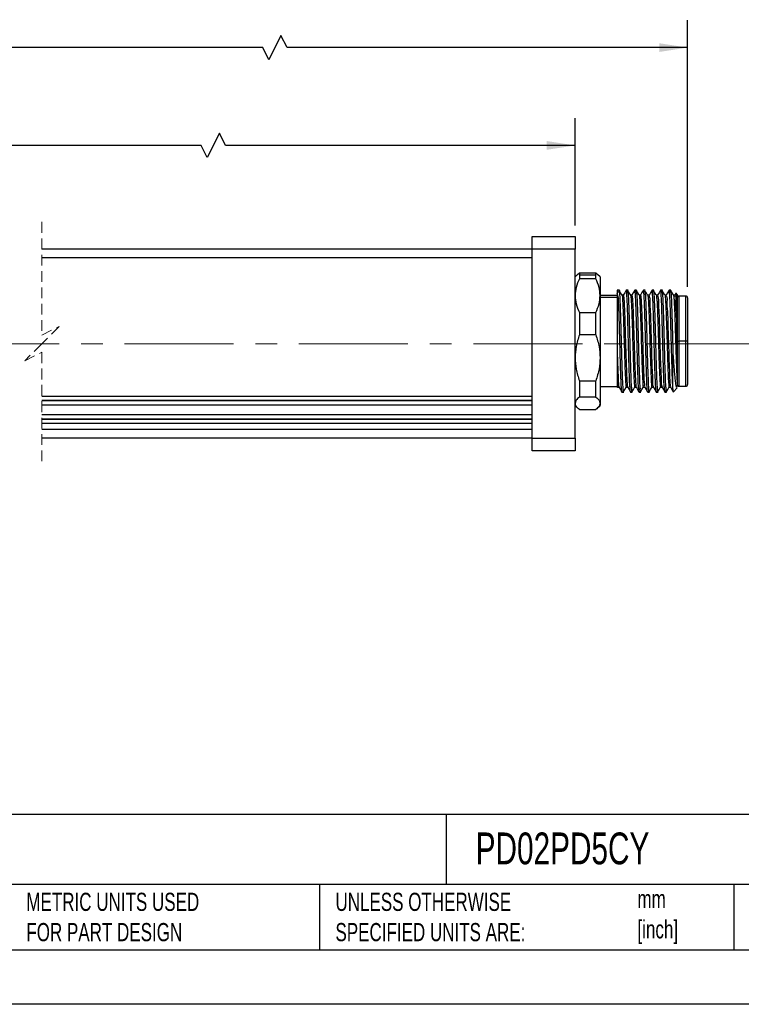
# Model space of a CAD drawing. Header units: millimetres. Extents: x 0 to 279, y 0 to 216.
# Tile 2 of 4: x 106 to 190, y 0 to 115. Entities that reach past the tile are written whole.
import ezdxf

# ---------------------------------------------------------------- set-up
doc = ezdxf.new("R2010")
doc.units = ezdxf.units.MM
doc.linetypes.add('CENTERX2', pattern=[20.32, 12.7, -2.54, 2.54, -2.54])
doc.linetypes.add('HIDDEN', pattern=[1.905, 1.27, -0.635])
doc.layers.add('CENTER', color=40, linetype='CENTERX2')
doc.layers.add('DIMENSIONS', color=140, linetype='Continuous', lineweight=25)
doc.layers.add('TEXT', color=140, linetype='Continuous', lineweight=25)
doc.styles.add('SLDTEXTSTYLE0', font='TXT', dxfattribs={"width": 0.7})
doc.dimstyles.new('SLDDIMSTYLE1', dxfattribs={"dimtxt": 2.158008, "dimasz": 3.302, "dimexe": 0, "dimexo": 0.0625, "dimgap": 0.539502, "dimtad": 0, "dimtih": 1, "dimtoh": 1, "dimdec": 1, "dimrnd": 1e-09, "dimzin": 4, "dimdsep": 46, "dimtxsty": 'SLDTEXTSTYLE0', "dimsah": 1, "dimcen": 0.09, "dimadec": 0, "dimazin": 1, "dimtfac": 1, "dimtdec": 1, "dimtofl": 0, "dimtmove": 0, "dimatfit": 3, "dimfxl": 0, "dimfrac": 2, "dimtolj": 1, "dimtzin": 12, "dimarcsym": 0})
doc.dimstyles.new('SLDDIMSTYLE3', dxfattribs={"dimtxt": 2.158008, "dimasz": 3.302, "dimexe": 0, "dimexo": 0.0625, "dimgap": 0.539502, "dimtad": 0, "dimtih": 1, "dimtoh": 1, "dimdec": 1, "dimrnd": 1e-09, "dimzin": 12, "dimdsep": 46, "dimtxsty": 'SLDTEXTSTYLE0', "dimsah": 1, "dimcen": 0.09, "dimadec": 0, "dimazin": 3, "dimtfac": 1, "dimtdec": 1, "dimtofl": 0, "dimtmove": 0, "dimatfit": 3, "dimfxl": 0, "dimfrac": 2, "dimtolj": 1, "dimtzin": 12, "dimarcsym": 0})

# ---------------------------------------------------------------- blocks, each defined once
blk = doc.blocks.new('_D_5')
at = {"layer": 'DIMENSIONS'}
for p, q in [((26.75, 90.74), (26.75, 103.24)), ((170.8, 90.74), (170.8, 103.24)), ((129.34, 101.48), (127.93, 98.66)), ((130.05, 100.07), (129.34, 101.48)), ((26.75, 100.07), (80.34, 100.07)), ((83.27, 100.07), (82.54, 100.07)), ((82.54, 100.07), (82.54, 96.64)), ((89.68, 100.07), (90.41, 100.07)), ((90.41, 100.07), (90.41, 96.64)), ((127.23, 100.07), (92.61, 100.07)), ((127.93, 98.66), (127.23, 100.07)), ((170.8, 100.07), (130.05, 100.07)), ((82.54, 96.64), (83.27, 96.64)), ((90.41, 96.64), (89.68, 96.64))]:
    blk.add_line(p, q, dxfattribs=at)
for points in [[(26.75, 100.07), (30.05, 99.56), (30.05, 100.58)], [(170.8, 100.07), (167.5, 100.58), (167.5, 99.56)]]:
    blk.add_solid(points, dxfattribs=at)
at = {"layer": 'DIMENSIONS', "char_height": 2.117, "attachment_point": 1, "style": 'SLDTEXTSTYLE0'}
for s, insert in [('210.0', (82.37, 103.28)), ('8.27', (83.27, 99.37))]:
    blk.add_mtext(s, dxfattribs=dict(at, insert=insert))
blk = doc.blocks.new('_D_6')
at = {"layer": 'DIMENSIONS'}
for p, q in [((26.75, 90.74), (26.75, 114.65)), ((183.9, 83.59), (183.9, 114.65)), ((136.52, 112.88), (135.11, 110.06)), ((137.23, 111.47), (136.52, 112.88)), ((26.75, 111.47), (80.34, 111.47)), ((83.27, 111.47), (82.54, 111.47)), ((82.54, 111.47), (82.54, 108.04)), ((89.68, 111.47), (90.41, 111.47)), ((90.41, 111.47), (90.41, 108.04)), ((134.41, 111.47), (92.61, 111.47)), ((135.11, 110.06), (134.41, 111.47)), ((183.9, 111.47), (137.23, 111.47)), ((82.54, 108.04), (83.27, 108.04)), ((90.41, 108.04), (89.68, 108.04))]:
    blk.add_line(p, q, dxfattribs=at)
for points in [[(26.75, 111.47), (30.05, 110.96), (30.05, 111.98)], [(183.9, 111.47), (180.6, 111.98), (180.6, 110.96)]]:
    blk.add_solid(points, dxfattribs=at)
at = {"layer": 'DIMENSIONS', "char_height": 2.117, "attachment_point": 1, "style": 'SLDTEXTSTYLE0'}
for s, insert in [('223.1', (82.37, 114.68)), ('8.78', (83.27, 110.77))]:
    blk.add_mtext(s, dxfattribs=dict(at, insert=insert))

msp = doc.modelspace()

# ---------------------------------------------------------------- linework, layer by layer
at = {"color": 7, "linetype": 'HIDDEN', "lineweight": 18}
for p, q in [((108.66, 91.15), (108.66, 77.97)), ((108.66, 77.97), (110.66, 78.97)), ((110.66, 78.97), (108.66, 76.97)), ((108.66, 76.97), (106.66, 74.97)), ((106.66, 74.97), (108.66, 75.97)), ((108.66, 75.97), (108.66, 62.8))]:
    msp.add_line(p, q, dxfattribs=at)
for p, q in [((165.8, 89.47), (170.8, 89.47)), ((165.8, 87.97), (165.8, 89.47)), ((170.8, 89.47), (170.8, 87.97)), ((165.8, 87.97), (108.66, 87.97)), ((170.8, 87.97), (165.8, 87.97)), ((165.8, 65.97), (165.8, 87.97)), ((170.8, 65.97), (170.8, 87.97)), ((165.8, 86.97), (108.66, 86.97)), ((171.08, 85.05), (170.8, 84.77)), ((171.09, 85.03), (171.3, 85.24)), ((171.3, 85.24), (171.3, 85)), ((171.3, 85.24), (173.2, 85.24)), ((171.3, 85), (171.3, 84.54)), ((171.3, 85), (173.2, 85)), ((173.2, 85), (173.2, 85.24)), ((173.2, 85.24), (173.41, 85.03)), ((173.2, 84.54), (173.2, 85)), ((173.7, 84.77), (173.42, 85.05)), ((173.2, 84.54), (171.3, 84.54)), ((173.7, 84.77), (173.7, 82.57)), ((175.96, 83.22), (175.7, 83.22)), ((175.7, 83.22), (175.7, 83.02)), ((175.7, 83.02), (175.7, 82.85)), ((175.7, 83.02), (175.95, 83.02)), ((175.85, 82.26), (175.7, 82.85)), ((175.7, 82.85), (175.7, 82.04)), ((176.41, 82.62), (176.26, 82.62)), ((176.96, 83.22), (176.76, 83.22)), ((176.95, 83.02), (176.8, 83.02)), ((177.41, 82.62), (177.26, 82.62)), ((177.96, 83.22), (177.76, 83.22)), ((177.95, 83.02), (177.8, 83.02)), ((178.41, 82.62), (178.26, 82.62)), ((178.96, 83.22), (178.76, 83.22)), ((178.95, 83.02), (178.8, 83.02)), ((178.93, 83.08), (178.95, 83.02)), ((179.41, 82.62), (179.25, 82.62)), ((179.96, 83.22), (179.76, 83.22)), ((179.8, 83.02), (179.77, 83.12)), ((179.95, 83.02), (179.8, 83.02)), ((180.41, 82.62), (180.26, 82.62)), ((180.96, 83.22), (180.76, 83.22)), ((180.95, 83.02), (180.8, 83.02)), ((181.41, 82.62), (181.26, 82.62)), ((181.96, 83.22), (181.76, 83.22)), ((181.8, 83.02), (181.95, 83.02)), ((182.41, 82.62), (182.26, 82.62)), ((182.54, 82.85), (182.4, 82.61)), ((182.7, 82.72), (182.56, 82.86)), ((182.7, 82.72), (182.7, 77.94)), ((175.7, 82.57), (173.7, 82.57)), ((173.7, 82.57), (173.7, 75.33)), ((173.7, 82.39), (175.7, 82.39)), ((175.7, 82.04), (175.7, 76)), ((183.7, 82.52), (182.9, 82.52)), ((182.9, 82.52), (182.9, 77.27)), ((183.7, 77.27), (183.7, 82.52)), ((183.9, 82.32), (183.9, 77.27)), ((171.3, 80.61), (171.3, 78.02)), ((171.3, 80.61), (173.2, 80.61)), ((173.2, 78.02), (173.2, 80.61)), ((173.2, 78.02), (171.3, 78.02)), ((182.7, 77.94), (182.7, 76)), ((182.7, 77.27), (182.9, 77.27)), ((183.7, 77.27), (182.9, 77.27)), ((182.9, 77.27), (182.9, 72.02)), ((183.9, 77.27), (183.7, 77.27)), ((183.7, 72.02), (183.7, 77.27)), ((183.9, 77.27), (183.9, 72.22)), ((175.7, 76), (175.7, 72.23)), ((182.2, 71.72), (182.2, 75.73)), ((182.7, 76), (182.7, 72.23)), ((173.7, 75.33), (173.7, 70.03)), ((171.3, 72.64), (173.2, 72.64)), ((171.3, 72.64), (171.3, 70.75)), ((173.2, 70.75), (173.2, 72.64)), ((173.7, 71.97), (175.7, 71.97)), ((175.7, 72.23), (175.7, 71.86)), ((175.75, 71.92), (175.91, 71.92)), ((176.26, 71.32), (176.46, 71.32)), ((176.41, 71.34), (176.42, 71.33)), ((176.75, 71.92), (176.91, 71.92)), ((177.26, 71.32), (177.46, 71.32)), ((177.42, 71.34), (177.42, 71.33)), ((177.75, 71.92), (177.91, 71.92)), ((178.26, 71.32), (178.46, 71.32)), ((178.42, 71.34), (178.42, 71.33)), ((178.75, 71.92), (178.91, 71.92)), ((179.26, 71.32), (179.46, 71.32)), ((179.75, 71.92), (179.91, 71.92)), ((180.26, 71.32), (180.46, 71.32)), ((180.75, 71.92), (180.91, 71.92)), ((181.26, 71.32), (181.46, 71.32)), ((181.75, 71.92), (181.91, 71.92)), ((182.26, 71.38), (182.7, 71.82)), ((182.61, 71.9), (182.72, 72.08)), ((182.64, 71.82), (182.69, 71.82)), ((182.7, 72.23), (182.7, 72.07)), ((182.9, 72.02), (183.7, 72.02)), ((108.66, 70.87), (165.8, 70.87)), ((108.66, 70.38), (165.8, 70.38)), ((108.66, 70.34), (165.8, 70.34)), ((173.2, 70.75), (171.3, 70.75)), ((173.7, 70.03), (173.7, 69.77)), ((108.66, 69.85), (165.8, 69.85)), ((170.8, 69.77), (171.08, 69.49)), ((171.3, 69.31), (173.2, 69.31)), ((173.42, 69.49), (173.7, 69.77)), ((108.66, 68.71), (165.8, 68.71)), ((108.66, 68.22), (165.8, 68.22)), ((108.66, 68.19), (165.8, 68.19)), ((108.66, 67.7), (165.8, 67.7)), ((165.8, 66.97), (108.66, 66.97)), ((165.8, 65.97), (108.66, 65.97)), ((165.8, 65.97), (170.8, 65.97)), ((165.8, 64.47), (165.8, 65.97)), ((170.8, 65.97), (170.8, 64.47)), ((170.8, 64.47), (165.8, 64.47))]:
    msp.add_line(p, q)
at = {"color": 7, "linetype": 'Continuous'}
msp.add_line((279.4, 0), (0, 0), dxfattribs=at)
at = {"flags": 128}
for points in [[(176.27, 82.61), (176.09, 82.91), (175.91, 83.22)], [(176.75, 83.22), (176.58, 82.91), (176.4, 82.61)], [(177.27, 82.61), (177.09, 82.91), (176.91, 83.22)], [(177.75, 83.21), (177.58, 82.91), (177.41, 82.62)], [(178.26, 82.61), (178.09, 82.91), (177.91, 83.22)], [(178.75, 83.22), (178.58, 82.92), (178.41, 82.62)], [(179.28, 82.54), (179.11, 82.84), (178.93, 83.14)], [(179.78, 83.19), (179.6, 82.89), (179.43, 82.59)], [(180.26, 82.61), (180.09, 82.91), (179.91, 83.22)], [(180.75, 83.22), (180.58, 82.91), (180.4, 82.61)], [(181.27, 82.61), (181.09, 82.91), (180.91, 83.22)], [(181.75, 83.22), (181.58, 82.91), (181.4, 82.61)], [(182.27, 82.61), (182.09, 82.91), (181.91, 83.22)], [(175.85, 82.26), (175.77, 82.15), (175.7, 82.04)], [(175.9, 71.93), (176.08, 71.62), (176.25, 71.32)], [(176.41, 71.32), (176.59, 71.63), (176.76, 71.92)], [(176.9, 71.93), (177.08, 71.63), (177.25, 71.33)], [(177.41, 71.32), (177.59, 71.63), (177.76, 71.93)], [(177.9, 71.93), (178.08, 71.63), (178.25, 71.32)], [(178.41, 71.32), (178.59, 71.63), (178.77, 71.93)], [(178.9, 71.93), (179.08, 71.62), (179.25, 71.32)], [(179.41, 71.32), (179.59, 71.63), (179.77, 71.93)], [(179.9, 71.93), (180.08, 71.63), (180.25, 71.32)], [(180.41, 71.32), (180.59, 71.63), (180.76, 71.93)], [(180.9, 71.93), (181.08, 71.63), (181.25, 71.33)], [(181.41, 71.32), (181.59, 71.63), (181.76, 71.93)], [(181.9, 71.93), (182.08, 71.63), (182.25, 71.32)]]:
    msp.add_lwpolyline(points, dxfattribs=at)
for centre, start, end in [((182.9, 82.32), 89.9999, 180.0011), ((183.7, 82.32), 359.9989, 90.0001), ((182.9, 72.22), 179.999, 269.9998), ((183.7, 72.22), 270.0002, 0.001)]:
    msp.add_arc(centre, 0.2, start, end)
for points, knots in [([(171.3, 84.54), (171.15, 84.21), (170.87, 83.58), (170.82, 82.9), (170.8, 82.57)], [0, 0, 0, 0, 0.525044, 1, 1, 1, 1]), ([(173.7, 82.57), (173.68, 82.9), (173.63, 83.58), (173.35, 84.21), (173.2, 84.54)], [0, 0, 0, 0, 0.474979, 1, 1, 1, 1]), ([(175.91, 83.19), (175.91, 83.2), (175.96, 83.26), (175.95, 83.13), (175.95, 83.02)], [0, 0, 0, 0, 0.078617, 1, 1, 1, 1]), ([(175.95, 83.02), (175.96, 82.88), (175.99, 82.54), (176.02, 81.93), (176.05, 81.14), (176.08, 80.21), (176.11, 79.16), (176.14, 78.04), (176.17, 76.89), (176.2, 75.75), (176.23, 74.67), (176.26, 73.69), (176.3, 72.86), (176.31, 72.18), (176.38, 71.72), (176.33, 71.43), (176.4, 71.35), (176.41, 71.35)], [0, 0, 0, 0, 0.035251, 0.088012, 0.156276, 0.23743, 0.32836, 0.425575, 0.525343, 0.623831, 0.717259, 0.802039, 0.874917, 0.933101, 0.97437, 0.997186, 1, 1, 1, 1]), ([(176.41, 82.62), (176.41, 82.62), (176.42, 82.65), (176.46, 82.4), (176.47, 82.25), (176.51, 81.77), (176.53, 81.23), (176.56, 80.53), (176.59, 79.74), (176.61, 78.86), (176.64, 77.93), (176.67, 76.99), (176.7, 76.05), (176.73, 75.15), (176.76, 74.32), (176.78, 73.58), (176.82, 72.98), (176.82, 72.45), (176.9, 72.22), (176.85, 71.93), (176.9, 71.94), (176.9, 71.94)], [0, 0, 0, 0, 0.000462, 0.0098, 0.034642, 0.074354, 0.127758, 0.193075, 0.268298, 0.350949, 0.438425, 0.527907, 0.616516, 0.701441, 0.779926, 0.849485, 0.907884, 0.953239, 0.984171, 0.999684, 1, 1, 1, 1]), ([(176.8, 83.02), (176.8, 83.13), (176.81, 83.26), (176.76, 83.2), (176.76, 83.19)], [0, 0, 0, 0, 0.921383, 1, 1, 1, 1]), ([(177.25, 71.36), (177.25, 71.36), (177.18, 71.43), (177.23, 71.72), (177.15, 72.18), (177.15, 72.86), (177.11, 73.69), (177.08, 74.67), (177.05, 75.75), (177.02, 76.89), (176.99, 78.04), (176.96, 79.16), (176.93, 80.21), (176.9, 81.14), (176.87, 81.93), (176.84, 82.54), (176.81, 82.88), (176.8, 83.02)], [0, 0, 0, 0, 0.001596, 0.02444, 0.065759, 0.124014, 0.196982, 0.281865, 0.375407, 0.474016, 0.573905, 0.671239, 0.76228, 0.843533, 0.911881, 0.964706, 1, 1, 1, 1]), ([(176.91, 83.19), (176.91, 83.2), (176.96, 83.26), (176.95, 83.13), (176.95, 83.02)], [0, 0, 0, 0, 0.078617, 1, 1, 1, 1]), ([(176.95, 83.02), (176.96, 82.88), (176.99, 82.54), (177.02, 81.93), (177.05, 81.14), (177.08, 80.21), (177.11, 79.16), (177.14, 78.04), (177.17, 76.89), (177.2, 75.75), (177.23, 74.67), (177.26, 73.69), (177.3, 72.86), (177.31, 72.18), (177.38, 71.72), (177.33, 71.43), (177.4, 71.35), (177.41, 71.35)], [0, 0, 0, 0, 0.035251, 0.088012, 0.156276, 0.23743, 0.32836, 0.425575, 0.525343, 0.623831, 0.717259, 0.802038, 0.874917, 0.933101, 0.97437, 0.997186, 1, 1, 1, 1]), ([(177.26, 82.6), (177.27, 82.57), (177.3, 82.47), (177.31, 82.23), (177.34, 81.84), (177.37, 81.32), (177.4, 80.68), (177.42, 79.93), (177.45, 79.11), (177.48, 78.24), (177.5, 77.33), (177.53, 76.43), (177.56, 75.55), (177.58, 74.72), (177.61, 73.96), (177.64, 73.3), (177.66, 72.78), (177.69, 72.32), (177.72, 72.16), (177.73, 71.89), (177.75, 71.93), (177.75, 71.93)], [0, 0, 0, 0, 0.006722, 0.029829, 0.066693, 0.116173, 0.176905, 0.247056, 0.324597, 0.407247, 0.49257, 0.578079, 0.661247, 0.739639, 0.810965, 0.873102, 0.924284, 0.962942, 0.988058, 0.998934, 1, 1, 1, 1]), ([(177.41, 82.62), (177.41, 82.62), (177.42, 82.65), (177.46, 82.4), (177.47, 82.26), (177.5, 81.78), (177.53, 81.25), (177.56, 80.55), (177.58, 79.76), (177.61, 78.89), (177.64, 77.97), (177.67, 77.02), (177.7, 76.08), (177.73, 75.18), (177.75, 74.35), (177.78, 73.6), (177.82, 72.99), (177.82, 72.47), (177.9, 72.22), (177.84, 71.94), (177.9, 71.94), (177.9, 71.94)], [0, 0, 0, 0, 0.0001665, 0.008981, 0.0333138, 0.0725445, 0.125529, 0.1904917, 0.2654406, 0.3479087, 0.4352936, 0.5247843, 0.6134981, 0.6986216, 0.7773959, 0.8473171, 0.9061529, 0.9519884, 0.9834447, 0.9994909, 1, 1, 1, 1]), ([(177.8, 83.02), (177.8, 83.13), (177.81, 83.26), (177.76, 83.2), (177.76, 83.19)], [0, 0, 0, 0, 0.921383, 1, 1, 1, 1]), ([(178.25, 71.36), (178.25, 71.36), (178.18, 71.43), (178.23, 71.72), (178.15, 72.18), (178.15, 72.86), (178.11, 73.69), (178.08, 74.67), (178.05, 75.75), (178.02, 76.89), (177.99, 78.04), (177.96, 79.16), (177.93, 80.21), (177.9, 81.14), (177.87, 81.93), (177.84, 82.54), (177.81, 82.88), (177.8, 83.02)], [0, 0, 0, 0, 0.001767, 0.024607, 0.065919, 0.124165, 0.19712, 0.281988, 0.375514, 0.474106, 0.573978, 0.671295, 0.76232, 0.84356, 0.911896, 0.964712, 1, 1, 1, 1]), ([(177.91, 83.19), (177.91, 83.2), (177.96, 83.26), (177.95, 83.13), (177.95, 83.02)], [0, 0, 0, 0, 0.078616, 1, 1, 1, 1]), ([(177.95, 83.02), (177.96, 82.88), (177.99, 82.54), (178.02, 81.93), (178.05, 81.14), (178.08, 80.21), (178.11, 79.16), (178.14, 78.04), (178.17, 76.89), (178.2, 75.75), (178.23, 74.67), (178.26, 73.69), (178.3, 72.86), (178.31, 72.18), (178.38, 71.72), (178.33, 71.43), (178.4, 71.35), (178.41, 71.35)], [0, 0, 0, 0, 0.035251, 0.088012, 0.156277, 0.237431, 0.32836, 0.425576, 0.525343, 0.623832, 0.717259, 0.802039, 0.874918, 0.933102, 0.97437, 0.997186, 1, 1, 1, 1]), ([(178.26, 82.6), (178.26, 82.6), (178.32, 82.61), (178.27, 82.35), (178.34, 82.12), (178.35, 81.64), (178.38, 81.09), (178.4, 80.4), (178.43, 79.62), (178.46, 78.78), (178.49, 77.89), (178.51, 76.98), (178.54, 76.08), (178.57, 75.22), (178.59, 74.41), (178.62, 73.69), (178.65, 73.08), (178.67, 72.58), (178.71, 72.24), (178.7, 72.02), (178.75, 71.95), (178.75, 71.93)], [0, 0, 0, 0, 0.000461, 0.014967, 0.043548, 0.085532, 0.13962, 0.204307, 0.277642, 0.357506, 0.441545, 0.527284, 0.612224, 0.693852, 0.769784, 0.837797, 0.895869, 0.942354, 0.975826, 0.995437, 1, 1, 1, 1]), ([(178.41, 82.62), (178.42, 82.59), (178.46, 82.48), (178.47, 82.23), (178.5, 81.82), (178.53, 81.26), (178.56, 80.58), (178.58, 79.79), (178.61, 78.92), (178.64, 78), (178.67, 77.05), (178.7, 76.11), (178.72, 75.21), (178.75, 74.37), (178.78, 73.63), (178.82, 73.01), (178.82, 72.49), (178.9, 72.22), (178.84, 71.95), (178.9, 71.94), (178.91, 71.94)], [0, 0, 0, 0, 0.008243, 0.032061, 0.070804, 0.123357, 0.187953, 0.262613, 0.344881, 0.432157, 0.521639, 0.610441, 0.695745, 0.774794, 0.845064, 0.904324, 0.950632, 0.982606, 0.999184, 1, 1, 1, 1]), ([(178.8, 83.02), (178.8, 83.13), (178.81, 83.26), (178.76, 83.2), (178.76, 83.19)], [0, 0, 0, 0, 0.921384, 1, 1, 1, 1]), ([(179.25, 71.35), (179.25, 71.36), (179.18, 71.43), (179.23, 71.72), (179.15, 72.18), (179.15, 72.86), (179.11, 73.69), (179.08, 74.67), (179.05, 75.75), (179.02, 76.89), (178.99, 78.04), (178.96, 79.16), (178.93, 80.21), (178.9, 81.14), (178.87, 81.93), (178.84, 82.54), (178.81, 82.88), (178.8, 83.02)], [0, 0, 0, 0, 0.002052, 0.024885, 0.066186, 0.124414, 0.197348, 0.282193, 0.375692, 0.474256, 0.5741, 0.671389, 0.762388, 0.843604, 0.911921, 0.964722, 1, 1, 1, 1]), ([(178.95, 83.02), (178.96, 82.88), (178.99, 82.54), (179.02, 81.93), (179.05, 81.14), (179.08, 80.21), (179.11, 79.16), (179.14, 78.04), (179.17, 76.89), (179.2, 75.75), (179.23, 74.67), (179.26, 73.69), (179.3, 72.86), (179.31, 72.18), (179.38, 71.72), (179.33, 71.43), (179.4, 71.35), (179.41, 71.35)], [0, 0, 0, 0, 0.035251, 0.088012, 0.156277, 0.237431, 0.32836, 0.425576, 0.525343, 0.623832, 0.717259, 0.802039, 0.874917, 0.933101, 0.97437, 0.997186, 1, 1, 1, 1]), ([(180.25, 71.35), (180.25, 71.36), (180.18, 71.43), (180.23, 71.72), (180.15, 72.18), (180.15, 72.86), (180.11, 73.69), (180.08, 74.67), (180.05, 75.75), (180.02, 76.89), (179.99, 78.04), (179.96, 79.16), (179.93, 80.21), (179.9, 81.14), (179.87, 81.93), (179.84, 82.54), (179.81, 82.88), (179.8, 83.02)], [0, 0, 0, 0, 0.001978, 0.024813, 0.066116, 0.124349, 0.197289, 0.28214, 0.375646, 0.474217, 0.574068, 0.671364, 0.762371, 0.843593, 0.911914, 0.96472, 1, 1, 1, 1]), ([(179.91, 83.19), (179.91, 83.2), (179.96, 83.26), (179.95, 83.13), (179.95, 83.02)], [0, 0, 0, 0, 0.078618, 1, 1, 1, 1]), ([(179.95, 83.02), (179.96, 82.88), (179.99, 82.54), (180.02, 81.93), (180.05, 81.14), (180.08, 80.21), (180.11, 79.16), (180.14, 78.04), (180.17, 76.89), (180.2, 75.75), (180.23, 74.67), (180.26, 73.69), (180.3, 72.86), (180.31, 72.18), (180.38, 71.72), (180.33, 71.43), (180.4, 71.35), (180.41, 71.35)], [0, 0, 0, 0, 0.035251, 0.088012, 0.156276, 0.23743, 0.32836, 0.425575, 0.525342, 0.623831, 0.717259, 0.802039, 0.874917, 0.933101, 0.97437, 0.997186, 1, 1, 1, 1]), ([(180.26, 82.61), (180.26, 82.61), (180.3, 82.64), (180.28, 82.36), (180.33, 82.19), (180.35, 81.7), (180.38, 81.17), (180.4, 80.49), (180.43, 79.72), (180.46, 78.88), (180.48, 78), (180.51, 77.09), (180.54, 76.18), (180.56, 75.31), (180.59, 74.5), (180.62, 73.77), (180.65, 73.14), (180.67, 72.63), (180.7, 72.26), (180.71, 72.04), (180.75, 71.95), (180.75, 71.93)], [0, 0, 0, 0, 0.000164, 0.012731, 0.039473, 0.079781, 0.132424, 0.195912, 0.26834, 0.347595, 0.431337, 0.517091, 0.602343, 0.684562, 0.761344, 0.830409, 0.889736, 0.937579, 0.97253, 0.993622, 1, 1, 1, 1]), ([(180.8, 83.02), (180.8, 83.13), (180.81, 83.26), (180.76, 83.2), (180.76, 83.19)], [0, 0, 0, 0, 0.921383, 1, 1, 1, 1]), ([(181.25, 71.36), (181.25, 71.36), (181.18, 71.43), (181.23, 71.72), (181.15, 72.18), (181.15, 72.86), (181.11, 73.69), (181.08, 74.67), (181.05, 75.75), (181.02, 76.89), (180.99, 78.04), (180.96, 79.16), (180.93, 80.21), (180.9, 81.14), (180.87, 81.93), (180.84, 82.54), (180.81, 82.88), (180.8, 83.02)], [0, 0, 0, 0, 0.0016494, 0.0244919, 0.0658087, 0.1240606, 0.1970243, 0.2819031, 0.3754398, 0.4740434, 0.5739274, 0.671256, 0.7622922, 0.8435409, 0.9118853, 0.964708, 1, 1, 1, 1]), ([(180.91, 83.19), (180.91, 83.2), (180.96, 83.26), (180.95, 83.13), (180.95, 83.02)], [0, 0, 0, 0, 0.0786376, 1, 1, 1, 1]), ([(180.95, 83.02), (180.96, 82.88), (180.99, 82.54), (181.02, 81.93), (181.05, 81.14), (181.08, 80.21), (181.11, 79.16), (181.14, 78.04), (181.17, 76.89), (181.2, 75.75), (181.23, 74.67), (181.26, 73.69), (181.3, 72.86), (181.31, 72.18), (181.38, 71.72), (181.33, 71.43), (181.4, 71.35), (181.41, 71.35)], [0, 0, 0, 0, 0.035251, 0.088012, 0.156276, 0.23743, 0.32836, 0.425575, 0.525342, 0.623831, 0.717259, 0.802038, 0.874917, 0.933101, 0.97437, 0.997186, 1, 1, 1, 1]), ([(181.8, 83.02), (181.8, 83.13), (181.81, 83.26), (181.76, 83.2), (181.76, 83.19)], [0, 0, 0, 0, 0.921383, 1, 1, 1, 1]), ([(182.2, 71.72), (182.18, 72.03), (182.14, 72.8), (182.1, 74.14), (182.05, 75.78), (182, 77.57), (181.95, 79.33), (181.9, 80.89), (181.86, 82.1), (181.82, 82.77), (181.8, 83.02)], [0, 0, 0, 0, 0.082418, 0.204817, 0.35525, 0.519005, 0.680066, 0.82268, 0.932906, 1, 1, 1, 1]), ([(181.91, 83.19), (181.91, 83.2), (181.96, 83.26), (181.95, 83.13), (181.95, 83.02)], [0, 0, 0, 0, 0.078617, 1, 1, 1, 1]), ([(181.95, 83.02), (181.96, 82.88), (181.99, 82.54), (182.02, 81.93), (182.05, 81.14), (182.08, 80.21), (182.11, 79.16), (182.14, 78.04), (182.17, 76.89), (182.19, 76.11), (182.2, 75.73)], [0, 0, 0, 0, 0.056507, 0.141083, 0.250511, 0.3806, 0.526361, 0.682196, 0.842123, 1, 1, 1, 1]), ([(182.26, 82.61), (182.27, 82.57), (182.3, 82.44), (182.32, 82.17), (182.35, 81.75), (182.37, 81.2), (182.4, 80.54), (182.43, 79.78), (182.45, 78.94), (182.48, 78.06), (182.51, 77.15), (182.54, 76.24), (182.56, 75.37), (182.59, 74.55), (182.62, 73.81), (182.64, 73.18), (182.67, 72.66), (182.69, 72.36), (182.7, 72.23)], [0, 0, 0, 0, 0.011152, 0.037741, 0.078384, 0.131832, 0.196589, 0.270692, 0.352002, 0.438096, 0.526448, 0.614456, 0.699509, 0.779129, 0.850934, 0.912848, 0.963016, 1, 1, 1, 1]), ([(182.55, 82.85), (182.56, 82.85), (182.61, 82.84), (182.54, 82.58), (182.62, 82.33), (182.61, 81.83), (182.63, 81.24), (182.65, 80.53), (182.67, 79.72), (182.68, 78.85), (182.69, 78.25), (182.7, 77.94)], [0, 0, 0, 0, 0.00142, 0.035304, 0.1014, 0.197617, 0.320941, 0.467565, 0.633016, 0.812288, 1, 1, 1, 1]), ([(170.8, 82.57), (170.82, 82.25), (170.87, 81.56), (171.15, 80.94), (171.3, 80.61)], [0, 0, 0, 0, 0.47498, 1, 1, 1, 1]), ([(173.2, 80.61), (173.35, 80.94), (173.63, 81.56), (173.68, 82.25), (173.7, 82.57)], [0, 0, 0, 0, 0.525045, 1, 1, 1, 1]), ([(176.25, 71.34), (176.25, 71.34), (176.18, 71.35), (176.25, 71.64), (176.16, 71.93), (176.16, 72.49), (176.13, 73.16), (176.1, 73.97), (176.07, 74.88), (176.05, 75.86), (176.02, 76.89), (175.99, 77.92), (175.96, 78.94), (175.94, 79.91), (175.91, 80.79), (175.88, 81.57), (175.86, 82.04), (175.85, 82.26)], [0, 0, 0, 0, 0.00082, 0.018205, 0.051842, 0.100748, 0.163417, 0.237906, 0.3219, 0.412785, 0.507733, 0.60379, 0.697964, 0.787327, 0.869096, 0.940729, 1, 1, 1, 1]), ([(176.26, 82.59), (176.27, 82.59), (176.31, 82.54), (176.29, 82.34), (176.34, 82.02), (176.35, 81.54), (176.39, 80.94), (176.41, 80.24), (176.44, 79.44), (176.47, 78.58), (176.49, 77.69), (176.52, 76.78), (176.55, 75.89), (176.57, 75.03), (176.6, 74.25), (176.62, 73.55), (176.66, 72.96), (176.67, 72.49), (176.73, 72.19), (176.69, 71.98), (176.75, 71.94), (176.75, 71.94)], [0, 0, 0, 0, 0.0013125, 0.0189106, 0.0505784, 0.0953505, 0.152003, 0.2188273, 0.2938918, 0.3749898, 0.4597286, 0.5456412, 0.6301868, 0.7108907, 0.7853957, 0.8514815, 0.9072683, 0.9510499, 0.9816435, 0.9981294, 1, 1, 1, 1]), ([(179.28, 82.54), (179.29, 82.48), (179.32, 82.29), (179.34, 81.94), (179.36, 81.44), (179.39, 80.82), (179.42, 80.09), (179.44, 79.28), (179.47, 78.41), (179.5, 77.51), (179.52, 76.6), (179.55, 75.71), (179.58, 74.87), (179.61, 74.1), (179.63, 73.41), (179.66, 72.87), (179.67, 72.38), (179.73, 72.19), (179.7, 71.91), (179.75, 71.94), (179.75, 71.94)], [0, 0, 0, 0, 0.01831, 0.052665, 0.10004, 0.159109, 0.228081, 0.304976, 0.387486, 0.473209, 0.559605, 0.644123, 0.724292, 0.797714, 0.862275, 0.916018, 0.957429, 0.985248, 0.998804, 1, 1, 1, 1]), ([(179.43, 82.53), (179.44, 82.48), (179.51, 82.19), (179.5, 81.47), (179.58, 80.28), (179.61, 78.77), (179.67, 77.1), (179.72, 75.44), (179.74, 73.97), (179.87, 72.89), (179.78, 72.23), (179.89, 72.02), (179.9, 72)], [0, 0, 0, 0, 0.012602, 0.085638, 0.202795, 0.351593, 0.516139, 0.678847, 0.822331, 0.931267, 0.994072, 1, 1, 1, 1]), ([(180.41, 82.57), (180.43, 82.53), (180.52, 82.27), (180.48, 81.58), (180.58, 80.45), (180.61, 78.97), (180.66, 77.31), (180.71, 75.64), (180.75, 74.15), (180.84, 73), (180.81, 72.3), (180.89, 72.03), (180.9, 72)], [0, 0, 0, 0, 0.0113396, 0.077938, 0.1897129, 0.3347695, 0.4976171, 0.6608537, 0.8070353, 0.9205493, 0.9893103, 1, 1, 1, 1]), ([(181.26, 82.59), (181.27, 82.59), (181.31, 82.52), (181.3, 82.31), (181.34, 81.97), (181.36, 81.47), (181.39, 80.86), (181.41, 80.14), (181.44, 79.34), (181.47, 78.47), (181.5, 77.57), (181.52, 76.66), (181.55, 75.77), (181.58, 74.92), (181.6, 74.15), (181.63, 73.46), (181.66, 72.9), (181.67, 72.42), (181.74, 72.19), (181.69, 71.93), (181.75, 71.94), (181.75, 71.94)], [0, 0, 0, 0, 0.002488, 0.021742, 0.054995, 0.101304, 0.159338, 0.227365, 0.303415, 0.385214, 0.470381, 0.556383, 0.640696, 0.720839, 0.794429, 0.859336, 0.913597, 0.955687, 0.98431, 0.998782, 1, 1, 1, 1]), ([(181.41, 82.55), (181.42, 82.54), (181.56, 82.35), (181.44, 81.68), (181.59, 80.63), (181.59, 79.16), (181.66, 77.52), (181.71, 75.84), (181.75, 74.32), (181.82, 73.11), (181.82, 72.36), (181.89, 72.04), (181.9, 71.97)], [0, 0, 0, 0, 0.00558, 0.065858, 0.172411, 0.313914, 0.475257, 0.639199, 0.788223, 0.906409, 0.981167, 1, 1, 1, 1]), ([(182.41, 82.55), (182.42, 82.55), (182.62, 82.53), (182.37, 81.67), (182.61, 80.84), (182.58, 79.34), (182.65, 77.74), (182.68, 76.59), (182.7, 76)], [0, 0, 0, 0, 0.0040848, 0.0910846, 0.2544545, 0.4768581, 0.7345516, 1, 1, 1, 1]), ([(171.3, 78.02), (171.15, 77.56), (170.87, 76.69), (170.82, 75.77), (170.8, 75.33)], [0, 0, 0, 0, 0.518612, 1, 1, 1, 1]), ([(173.2, 78.02), (173.35, 77.55), (173.63, 76.68), (173.68, 75.76), (173.7, 75.33)], [0, 0, 0, 0, 0.531214, 1, 1, 1, 1]), ([(175.7, 76), (175.71, 75.7), (175.73, 75.12), (175.76, 74.29), (175.78, 73.55), (175.82, 72.96), (175.82, 72.44), (175.89, 72.22), (175.85, 71.91), (175.9, 71.94), (175.91, 71.94)], [0, 0, 0, 0, 0.222427, 0.427704, 0.609363, 0.761526, 0.879333, 0.959159, 0.998486, 1, 1, 1, 1]), ([(182.2, 75.73), (182.22, 75.43), (182.26, 74.86), (182.32, 74.05), (182.38, 73.34), (182.44, 72.76), (182.51, 72.32), (182.54, 72.04), (182.59, 71.92), (182.6, 71.9)], [0, 0, 0, 0, 0.234573, 0.446924, 0.631704, 0.784465, 0.901809, 0.981569, 1, 1, 1, 1]), ([(170.8, 75.33), (170.82, 74.89), (170.87, 73.97), (171.15, 73.09), (171.3, 72.64)], [0, 0, 0, 0, 0.481412, 1, 1, 1, 1]), ([(173.7, 75.33), (173.68, 74.9), (173.63, 73.98), (173.35, 73.11), (173.2, 72.64)], [0, 0, 0, 0, 0.468839, 1, 1, 1, 1]), ([(175.7, 72.23), (175.7, 72.18), (175.71, 72.11), (175.75, 71.89), (175.75, 71.92), (175.75, 71.92)], [0, 0, 0, 0, 0.735896, 0.998123, 1, 1, 1, 1]), ([(182.2, 71.72), (182.2, 71.5), (182.2, 71.26), (182.23, 71.39), (182.24, 71.41)], [0, 0, 0, 0, 0.907009, 1, 1, 1, 1]), ([(171.3, 70.75), (171.15, 70.64), (170.91, 70.45), (170.83, 70.15), (170.8, 70.03)], [0, 0, 0, 0, 0.585265, 1, 1, 1, 1]), ([(171.3, 69.31), (171.15, 69.42), (170.9, 69.61), (170.83, 69.91), (170.8, 70.03)], [0, 0, 0, 0, 0.597265, 1, 1, 1, 1]), ([(173.2, 70.75), (173.35, 70.63), (173.6, 70.45), (173.67, 70.15), (173.7, 70.03)], [0, 0, 0, 0, 0.597234, 1, 1, 1, 1]), ([(173.7, 70.03), (173.67, 69.91), (173.6, 69.61), (173.35, 69.42), (173.2, 69.31)], [0, 0, 0, 0, 0.402786, 1, 1, 1, 1])]:
    msp.add_open_spline(points, degree=3, knots=knots)
at = {"layer": 'CENTER', "linetype": 'CENTERX2', "lineweight": 18}
for p, q in [((109.01, 76.97), (20.4, 76.97)), ((212.28, 76.97), (108.66, 76.97))]:
    msp.add_line(p, q, dxfattribs=at)
at = {"layer": 'TEXT'}
for p, q in [((273.05, 22.13), (6.35, 22.13)), ((155.76, 22.13), (155.76, 13.97)), ((273.05, 13.97), (6.35, 13.97)), ((141, 13.97), (141, 6.35)), ((189.3, 13.97), (189.3, 6.35)), ((6.35, 6.35), (273.05, 6.35))]:
    msp.add_line(p, q, dxfattribs=at)

# ---------------------------------------------------------------- texts
at = {"layer": 'TEXT', "attachment_point": 1, "style": 'SLDTEXTSTYLE0'}
for s, insert, char_height in [('PD02PD5CY', (159.21, 20.02), 3.704), ('METRIC UNITS USED ^JFOR PART DESIGN', (106.85, 13), 2.1167), ('UNLESS OTHERWISE ^JSPECIFIED UNITS ARE:', (142.87, 13), 2.1167), ('mm^J[inch]', (178.06, 13.33), 2.117)]:
    msp.add_mtext(s, dxfattribs=dict(at, insert=insert, char_height=char_height))

# ---------------------------------------------------------------- dimensions: what is measured, and where the dimension line sits
at = {"layer": 'DIMENSIONS'}
for base, p2, text, dimstyle, picture, middle in [((183.9, 111.47), (183.9, 82.32), '223.1', 'SLDDIMSTYLE3', '_D_6', (86.47, 111.47)), ((170.8, 100.07), (170.8, 89.47), '210.0', 'SLDDIMSTYLE1', '_D_5', (86.47, 100.07))]:
    dim = msp.add_linear_dim(base=base, p1=(26.75, 89.47), p2=p2, text=text, dimstyle=dimstyle, dxfattribs=at)
    dim.commit()
    dim.dimension.update_dxf_attribs({"geometry": picture, "text_midpoint": middle, "dimtype": 160})

doc.saveas('drawing.dxf')
